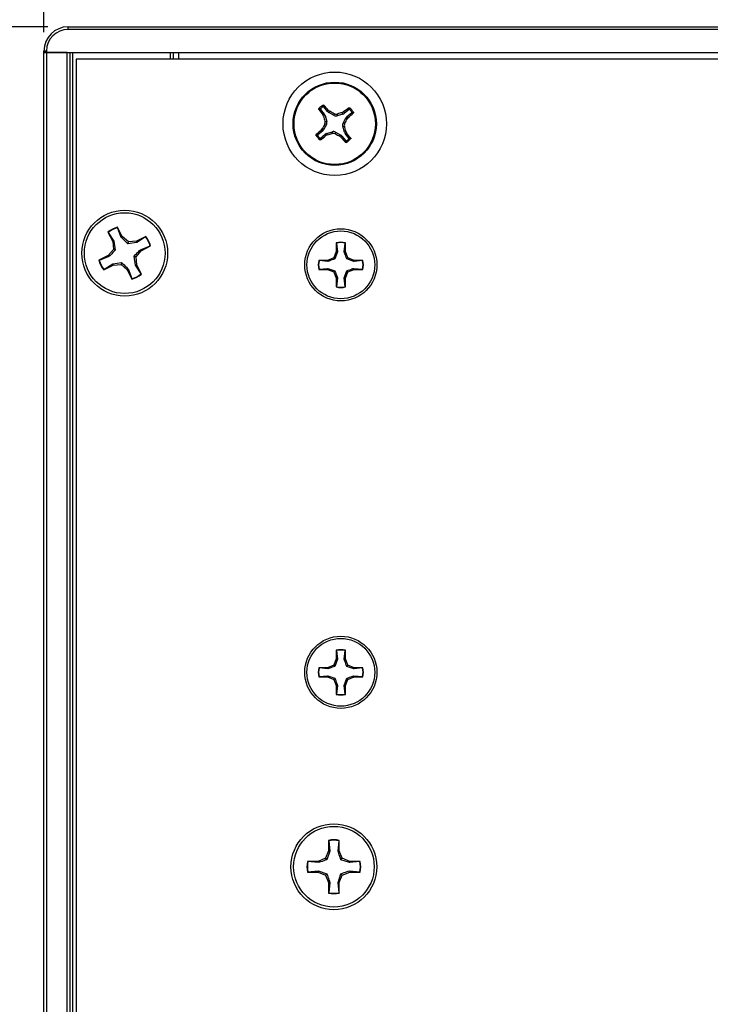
# Paper-space layout 'P3m-V' of a CAD drawing. Header units: inches. Extents: x 0.3 to 33.8, y 0.2 to 21.7.
# Tile 8 of 36: x 2.3 to 3.6, y 8.9 to 10.8. Entities that reach past the tile are written whole.
import ezdxf

# ---------------------------------------------------------------- set-up
doc = ezdxf.new("R2010")
doc.units = ezdxf.units.IN
doc.header["$MEASUREMENT"] = 0
doc.layers.add('BORDERS', color=7, linetype='Continuous')
doc.styles.add('SLDTEXTSTYLE0', font='TXT', dxfattribs={"width": 0.75})
doc.dimstyles.new('SLDDIMSTYLE8', dxfattribs={"dimtxt": 0.137795, "dimasz": 0.14, "dimexe": 0, "dimexo": 0.0625, "dimgap": 0.034449, "dimtad": 1, "dimdec": 3, "dimlfac": 2, "dimrnd": 1e-09, "dimzin": 4, "dimdsep": 46, "dimtxsty": 'SLDTEXTSTYLE0', "dimblk1": 'CLOSED', "dimblk2": 'CLOSED', "dimsah": 1, "dimcen": 0.09, "dimadec": 0, "dimazin": 1, "dimtfac": 1, "dimtdec": 3, "dimtofl": 0, "dimtmove": 0, "dimatfit": 3, "dimldrblk": 'CLOSED', "dimfxl": 0, "dimfrac": 2, "dimtolj": 1, "dimtzin": 12, "dimarcsym": 0})

# ---------------------------------------------------------------- blocks, each defined once
blk = doc.blocks.new('_Closed')
at = {"color": 0, "linetype": 'ByBlock', "lineweight": -2}
for p, q in [((-1, 0.166667), (0, 0)), ((-1, 0.166667), (-1, -0.166667)), ((0, 0), (-1, -0.166667)), ((0, 0), (-1, 0))]:
    blk.add_line(p, q, dxfattribs=at)
blk = doc.blocks.new('_D_44')
at = {"layer": 'BORDERS'}
for p, q in [((2.3549, 10.8126), (1.3482, 10.8126)), ((1.3875, 2.6876), (1.3875, 10.8126)), ((0.9626, 6.7238), (0.9626, 6.7658)), ((0.9626, 6.7658), (1.1814, 6.7658)), ((1.1814, 6.7658), (1.1814, 6.7238)), ((0.9626, 6.2656), (0.9626, 6.2236)), ((1.1814, 6.2236), (1.1814, 6.2656)), ((0.9626, 6.2236), (1.1814, 6.2236)), ((2.3549, 2.6876), (1.3482, 2.6876))]:
    blk.add_line(p, q, dxfattribs=at)
at = {"layer": 'BORDERS', "xscale": 0.14, "yscale": 0.14}
for p, rotation in [((1.3875, 10.8126, 0.9375), 90.0000000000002), ((1.3875, 2.6876, 0.9375), 270.0000000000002)]:
    blk.add_blockref('_Closed', p, dxfattribs=dict(at, rotation=rotation))
at = {"layer": 'BORDERS', "char_height": 0.1378, "attachment_point": 1, "rotation": 90, "style": 'SLDTEXTSTYLE0'}
for s, insert in [('16.250', (1.2099, 6.2147)), ('412.8', (1.0037, 6.2656))]:
    blk.add_mtext(s, dxfattribs=dict(at, insert=insert))
blk = doc.blocks.new('_D_45')
at = {"layer": 'BORDERS'}
for p, q in [((3.3689, 11.7982), (3.3269, 11.7982)), ((3.3269, 11.7982), (3.3269, 11.5795)), ((3.8271, 11.7982), (3.8691, 11.7982)), ((3.8691, 11.7982), (3.8691, 11.5795)), ((3.3269, 11.5795), (3.3689, 11.5795)), ((3.8691, 11.5795), (3.8271, 11.5795)), ((2.3474, 10.802), (2.3474, 11.4127)), ((4.9724, 10.802), (4.9724, 11.4127)), ((2.3474, 11.3733), (4.9724, 11.3733))]:
    blk.add_line(p, q, dxfattribs=at)
at = {"layer": 'BORDERS', "xscale": 0.14, "yscale": 0.14, "rotation": 180.0000000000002}
blk.add_blockref('_Closed', (2.3474, 11.3733, 0.9375), dxfattribs=at)
at = {"layer": 'BORDERS', "xscale": 0.14, "yscale": 0.14}
blk.add_blockref('_Closed', (4.9724, 11.3733, 0.9375), dxfattribs=at)
at = {"layer": 'BORDERS', "char_height": 0.1378, "attachment_point": 1, "style": 'SLDTEXTSTYLE0'}
for s, insert in [('133.4', (3.3689, 11.7571)), ('5.250', (3.3689, 11.5509))]:
    blk.add_mtext(s, dxfattribs=dict(at, insert=insert))

psp = doc.layouts.new('P3m-V')

# ---------------------------------------------------------------- linework, layer by layer
at = {"color": 7, "linetype": 'Continuous', "lineweight": 25}
for p, q in [((2.39432, 10.8076), (2.39432, 10.8126)), ((2.39432, 10.8126), (4.92557, 10.8126)), ((4.92557, 10.8076), (2.39432, 10.8076)), ((2.34744, 10.7626), (2.34744, 10.76573)), ((2.35244, 10.76573), (2.34744, 10.76573)), ((2.35244, 10.7626), (2.34744, 10.7626)), ((2.34744, 2.7376), (2.34744, 10.7626)), ((2.34744, 10.7626), (2.35244, 10.7626)), ((2.35244, 10.76573), (2.35244, 10.7626)), ((2.35244, 10.7626), (4.96744, 10.7626)), ((2.35244, 10.7626), (2.35244, 2.7376)), ((2.39244, 10.7626), (2.35244, 10.7626)), ((2.39244, 2.7376), (2.39244, 10.7626)), ((2.39744, 10.7626), (2.39744, 2.7376)), ((2.40244, 10.7626), (2.40244, 2.7376)), ((2.59244, 10.7501), (2.59244, 10.7626)), ((2.59744, 10.7626), (2.59744, 10.7501)), ((2.60744, 10.7626), (2.60744, 10.7501)), ((4.90994, 10.7501), (2.40994, 10.7501)), ((2.40994, 10.7501), (2.40994, 2.7501)), ((2.89591, 10.64873), (2.88859, 10.65775)), ((2.8824, 10.65272), (2.88971, 10.6437)), ((2.88704, 10.6423), (2.88971, 10.6437)), ((2.88838, 10.63957), (2.88704, 10.6423)), ((2.89113, 10.64102), (2.88838, 10.63957)), ((2.89113, 10.64102), (2.89449, 10.62971)), ((2.89591, 10.64873), (2.89783, 10.65106)), ((2.89783, 10.65106), (2.90022, 10.64918)), ((2.90022, 10.64918), (2.89824, 10.64679)), ((2.90862, 10.64117), (2.89824, 10.64679)), ((2.90862, 10.64117), (2.90898, 10.64462)), ((2.9149, 10.644), (2.91455, 10.64056)), ((2.92586, 10.64392), (2.91455, 10.64056)), ((2.92441, 10.64666), (2.92714, 10.64801)), ((2.92586, 10.64392), (2.92441, 10.64666)), ((2.92714, 10.64801), (2.92854, 10.64534)), ((2.93756, 10.65265), (2.92854, 10.64534)), ((2.93357, 10.63914), (2.94259, 10.64645)), ((2.93357, 10.63914), (2.9359, 10.63721)), ((2.9359, 10.63721), (2.93402, 10.63482)), ((2.89387, 10.62378), (2.88825, 10.6134)), ((2.89387, 10.62378), (2.89043, 10.62414)), ((2.89105, 10.63006), (2.89449, 10.62971)), ((2.92884, 10.62014), (2.9254, 10.6205)), ((2.92876, 10.60919), (2.9254, 10.6205)), ((2.92601, 10.62642), (2.93163, 10.6368)), ((2.92601, 10.62642), (2.92945, 10.62607)), ((2.93402, 10.63482), (2.93163, 10.6368)), ((2.88631, 10.61107), (2.8773, 10.60375)), ((2.88233, 10.59756), (2.89134, 10.60487)), ((2.88399, 10.613), (2.88587, 10.61538)), ((2.88631, 10.61107), (2.88399, 10.613)), ((2.88587, 10.61538), (2.88825, 10.6134)), ((2.89275, 10.6022), (2.89134, 10.60487)), ((2.89547, 10.60354), (2.89275, 10.6022)), ((2.89403, 10.60629), (2.90534, 10.60965)), ((2.89403, 10.60629), (2.89547, 10.60354)), ((2.90498, 10.60621), (2.90534, 10.60965)), ((2.91126, 10.60903), (2.9109, 10.60559)), ((2.91126, 10.60903), (2.92164, 10.60341)), ((2.91966, 10.60103), (2.92164, 10.60341)), ((2.92205, 10.59915), (2.91966, 10.60103)), ((2.92398, 10.60147), (2.92205, 10.59915)), ((2.92398, 10.60147), (2.93129, 10.59246)), ((2.92876, 10.60919), (2.9315, 10.61063)), ((2.93285, 10.60791), (2.93018, 10.6065)), ((2.93749, 10.59749), (2.93018, 10.6065)), ((2.9315, 10.61063), (2.93285, 10.60791)), ((2.47128, 10.41576), (2.48049, 10.3977)), ((2.47194, 10.41531), (2.47128, 10.41576)), ((2.47194, 10.41531), (2.48284, 10.39837)), ((2.48979, 10.42441), (2.48981, 10.42522)), ((2.4971, 10.40564), (2.48979, 10.42441)), ((2.49902, 10.40715), (2.48981, 10.42522)), ((2.48284, 10.39837), (2.48049, 10.3977)), ((2.48049, 10.3977), (2.48171, 10.38223)), ((2.48284, 10.39837), (2.48543, 10.38103)), ((2.4971, 10.40564), (2.49902, 10.40715)), ((2.51082, 10.39708), (2.49902, 10.40715)), ((2.50962, 10.39337), (2.51082, 10.39708)), ((2.52696, 10.39595), (2.50962, 10.39337)), ((2.52629, 10.3983), (2.51082, 10.39708)), ((2.54435, 10.40752), (2.52629, 10.3983)), ((2.52696, 10.39595), (2.52629, 10.3983)), ((2.5439, 10.40685), (2.52696, 10.39595)), ((2.5439, 10.40685), (2.54435, 10.40752)), ((2.91302, 10.39525), (2.91302, 10.37822)), ((2.91334, 10.39465), (2.91302, 10.39525)), ((2.91334, 10.39465), (2.91503, 10.37782)), ((2.92848, 10.37782), (2.93017, 10.39465)), ((2.93017, 10.39465), (2.93049, 10.39525)), ((2.93049, 10.37822), (2.93049, 10.39525)), ((2.48171, 10.38223), (2.47164, 10.37043)), ((2.48543, 10.38103), (2.48171, 10.38223)), ((2.52567, 10.36797), (2.53574, 10.37977)), ((2.53423, 10.38169), (2.553, 10.389)), ((2.53423, 10.38169), (2.53574, 10.37977)), ((2.53574, 10.37977), (2.5538, 10.38899)), ((2.553, 10.389), (2.5538, 10.38899)), ((2.91302, 10.37822), (2.90803, 10.36618)), ((2.91503, 10.37782), (2.91035, 10.36387)), ((2.91503, 10.37782), (2.91302, 10.37822)), ((2.92848, 10.37782), (2.93049, 10.37822)), ((2.93547, 10.36618), (2.93049, 10.37822)), ((2.47164, 10.37043), (2.45358, 10.36122)), ((2.45439, 10.3612), (2.45358, 10.36122)), ((2.47315, 10.36851), (2.45439, 10.3612)), ((2.46303, 10.34269), (2.48109, 10.3519)), ((2.46349, 10.34335), (2.48043, 10.35425)), ((2.47315, 10.36851), (2.47164, 10.37043)), ((2.48043, 10.35425), (2.49777, 10.35684)), ((2.48043, 10.35425), (2.48109, 10.3519)), ((2.48109, 10.3519), (2.49656, 10.35312)), ((2.49777, 10.35684), (2.49656, 10.35312)), ((2.49656, 10.35312), (2.50836, 10.34305)), ((2.52196, 10.36918), (2.52567, 10.36797)), ((2.52454, 10.35184), (2.52196, 10.36918)), ((2.52454, 10.35184), (2.52689, 10.3525)), ((2.53544, 10.3349), (2.52454, 10.35184)), ((2.52689, 10.3525), (2.52567, 10.36797)), ((2.5361, 10.33444), (2.52689, 10.3525)), ((2.89599, 10.3612), (2.87897, 10.3612)), ((2.87957, 10.36088), (2.87897, 10.3612)), ((2.89639, 10.35919), (2.87957, 10.36088)), ((2.90803, 10.36618), (2.89599, 10.3612)), ((2.89639, 10.35919), (2.89599, 10.3612)), ((2.91035, 10.36387), (2.90803, 10.36618)), ((2.93316, 10.36387), (2.93547, 10.36618)), ((2.94711, 10.35919), (2.93316, 10.36387)), ((2.94751, 10.3612), (2.93547, 10.36618)), ((2.94711, 10.35919), (2.94751, 10.3612)), ((2.96394, 10.36088), (2.94711, 10.35919)), ((2.96454, 10.3612), (2.94751, 10.3612)), ((2.96394, 10.36088), (2.96454, 10.3612)), ((2.46349, 10.34335), (2.46303, 10.34269)), ((2.51028, 10.34456), (2.50836, 10.34305)), ((2.50836, 10.34305), (2.51758, 10.32499)), ((2.51028, 10.34456), (2.51759, 10.3258)), ((2.53544, 10.3349), (2.5361, 10.33444)), ((2.87957, 10.34405), (2.87897, 10.34373)), ((2.87897, 10.34373), (2.89599, 10.34373)), ((2.87957, 10.34405), (2.89639, 10.34574)), ((2.89639, 10.34574), (2.89599, 10.34373)), ((2.89599, 10.34373), (2.90803, 10.33874)), ((2.89639, 10.34574), (2.91035, 10.34106)), ((2.91035, 10.34106), (2.90803, 10.33874)), ((2.90803, 10.33874), (2.91302, 10.32671)), ((2.92848, 10.32711), (2.93316, 10.34106)), ((2.93049, 10.32671), (2.93547, 10.33874)), ((2.93316, 10.34106), (2.93547, 10.33874)), ((2.93547, 10.33874), (2.94751, 10.34373)), ((2.94711, 10.34574), (2.94751, 10.34373)), ((2.94711, 10.34574), (2.96394, 10.34405)), ((2.94751, 10.34373), (2.96454, 10.34373)), ((2.96394, 10.34405), (2.96454, 10.34373)), ((2.51759, 10.3258), (2.51758, 10.32499)), ((2.91503, 10.32711), (2.91302, 10.32671)), ((2.91302, 10.32671), (2.91302, 10.30968)), ((2.91503, 10.32711), (2.91334, 10.31028)), ((2.93017, 10.31028), (2.92848, 10.32711)), ((2.92848, 10.32711), (2.93049, 10.32671)), ((2.93049, 10.30968), (2.93049, 10.32671)), ((2.91334, 10.31028), (2.91302, 10.30968)), ((2.93017, 10.31028), (2.93049, 10.30968)), ((2.91302, 9.59082), (2.90803, 9.57878)), ((2.91302, 9.60785), (2.91302, 9.59082)), ((2.91334, 9.60725), (2.91302, 9.60785)), ((2.91503, 9.59042), (2.91302, 9.59082)), ((2.91334, 9.60725), (2.91503, 9.59042)), ((2.92848, 9.59042), (2.93017, 9.60725)), ((2.92848, 9.59042), (2.93049, 9.59082)), ((2.93017, 9.60725), (2.93049, 9.60785)), ((2.93049, 9.59082), (2.93049, 9.60785)), ((2.93547, 9.57878), (2.93049, 9.59082)), ((2.89599, 9.5738), (2.87897, 9.5738)), ((2.87957, 9.57347), (2.87897, 9.5738)), ((2.89639, 9.57179), (2.87957, 9.57347)), ((2.90803, 9.57878), (2.89599, 9.5738)), ((2.89639, 9.57179), (2.89599, 9.5738)), ((2.91035, 9.57647), (2.90803, 9.57878)), ((2.91503, 9.59042), (2.91035, 9.57647)), ((2.93316, 9.57647), (2.93547, 9.57878)), ((2.94711, 9.57179), (2.93316, 9.57647)), ((2.94751, 9.5738), (2.93547, 9.57878)), ((2.94711, 9.57179), (2.94751, 9.5738)), ((2.96394, 9.57347), (2.94711, 9.57179)), ((2.96454, 9.5738), (2.94751, 9.5738)), ((2.96394, 9.57347), (2.96454, 9.5738)), ((2.87957, 9.55665), (2.87897, 9.55633)), ((2.87897, 9.55633), (2.89599, 9.55633)), ((2.87957, 9.55665), (2.89639, 9.55834)), ((2.89639, 9.55834), (2.89599, 9.55633)), ((2.89599, 9.55633), (2.90803, 9.55134)), ((2.89639, 9.55834), (2.91035, 9.55366)), ((2.91035, 9.55366), (2.90803, 9.55134)), ((2.92848, 9.5397), (2.93316, 9.55366)), ((2.93316, 9.55366), (2.93547, 9.55134)), ((2.93547, 9.55134), (2.94751, 9.55633)), ((2.94711, 9.55834), (2.94751, 9.55633)), ((2.94711, 9.55834), (2.96394, 9.55665)), ((2.94751, 9.55633), (2.96454, 9.55633)), ((2.96394, 9.55665), (2.96454, 9.55633)), ((2.90803, 9.55134), (2.91302, 9.5393)), ((2.91503, 9.5397), (2.91302, 9.5393)), ((2.91302, 9.5393), (2.91302, 9.52228)), ((2.91503, 9.5397), (2.91334, 9.52288)), ((2.93017, 9.52288), (2.92848, 9.5397)), ((2.92848, 9.5397), (2.93049, 9.5393)), ((2.93049, 9.5393), (2.93547, 9.55134)), ((2.93049, 9.52228), (2.93049, 9.5393)), ((2.91334, 9.52288), (2.91302, 9.52228)), ((2.93017, 9.52288), (2.93049, 9.52228)), ((2.89789, 9.2402), (2.89789, 9.21993)), ((2.89828, 9.23949), (2.89789, 9.2402)), ((2.89828, 9.23949), (2.90029, 9.21945)), ((2.9163, 9.21945), (2.91831, 9.23949)), ((2.91831, 9.23949), (2.91869, 9.2402)), ((2.91869, 9.21993), (2.91869, 9.2402)), ((2.89789, 9.21993), (2.89195, 9.20559)), ((2.90029, 9.21945), (2.89471, 9.20283)), ((2.90029, 9.21945), (2.89789, 9.21993)), ((2.9163, 9.21945), (2.91869, 9.21993)), ((2.92463, 9.20559), (2.91869, 9.21993)), ((2.87762, 9.19965), (2.85734, 9.19965)), ((2.85805, 9.19927), (2.85734, 9.19965)), ((2.87809, 9.19726), (2.85805, 9.19927)), ((2.89195, 9.20559), (2.87762, 9.19965)), ((2.87809, 9.19726), (2.87762, 9.19965)), ((2.89471, 9.20283), (2.89195, 9.20559)), ((2.92187, 9.20283), (2.92463, 9.20559)), ((2.93849, 9.19726), (2.92187, 9.20283)), ((2.93897, 9.19965), (2.92463, 9.20559)), ((2.93849, 9.19726), (2.93897, 9.19965)), ((2.95853, 9.19927), (2.93849, 9.19726)), ((2.95924, 9.19965), (2.93897, 9.19965)), ((2.95853, 9.19927), (2.95924, 9.19965)), ((2.85805, 9.17923), (2.85734, 9.17885)), ((2.85734, 9.17885), (2.87762, 9.17885)), ((2.85805, 9.17923), (2.87809, 9.18125)), ((2.87809, 9.18125), (2.87762, 9.17885)), ((2.87762, 9.17885), (2.89195, 9.17291)), ((2.87809, 9.18125), (2.89471, 9.17567)), ((2.89471, 9.17567), (2.89195, 9.17291)), ((2.89195, 9.17291), (2.89789, 9.15858)), ((2.9163, 9.15905), (2.92187, 9.17567)), ((2.91869, 9.15858), (2.92463, 9.17291)), ((2.92187, 9.17567), (2.92463, 9.17291)), ((2.92463, 9.17291), (2.93897, 9.17885)), ((2.93849, 9.18125), (2.93897, 9.17885)), ((2.93849, 9.18125), (2.95853, 9.17923)), ((2.93897, 9.17885), (2.95924, 9.17885)), ((2.95853, 9.17923), (2.95924, 9.17885)), ((2.90029, 9.15905), (2.89789, 9.15858)), ((2.89789, 9.15858), (2.89789, 9.1383)), ((2.90029, 9.15905), (2.89828, 9.13901)), ((2.9163, 9.15905), (2.91869, 9.15858)), ((2.91831, 9.13901), (2.9163, 9.15905)), ((2.91869, 9.1383), (2.91869, 9.15858)), ((2.89828, 9.13901), (2.89789, 9.1383)), ((2.91831, 9.13901), (2.91869, 9.1383))]:
    psp.add_line(p, q, dxfattribs=at)
for centre, radius in [((2.90994, 10.6251), 0.1), ((2.90994, 10.6251), 0.0805), ((2.90994, 10.6251), 0.07876), ((2.50369, 10.3751), 0.083), ((2.50369, 10.3751), 0.078), ((2.92175, 10.35246), 0.06975), ((2.92175, 10.35246), 0.0655), ((2.92175, 9.56506), 0.06975), ((2.92175, 9.56506), 0.0655), ((2.90829, 9.18925), 0.083), ((2.90829, 9.18925), 0.078)]:
    psp.add_circle(centre, radius, dxfattribs=at)
for centre, radius, start, end in [((2.39432, 10.76573), 0.04688, 90, 180), ((2.39432, 10.76573), 0.04188, 90, 180), ((2.90994, 10.6251), 0.04248, 121.78058, 136.33153), ((2.90994, 10.6251), 0.04007, 124.8945, 133.21762), ((2.29519, 10.13143), 0.79574, 40.76943, 41.72326), ((3.51967, 11.12497), 0.79574, 216.38885, 217.34269), ((3.78136, 10.8845), 0.92596, 195.33804, 195.94908), ((2.4766, 9.82581), 0.92596, 62.16303, 62.77407), ((3.16934, 9.75368), 0.92596, 105.33804, 105.94908), ((3.40981, 10.01538), 0.79574, 126.38885, 127.34269), ((2.41627, 11.23985), 0.79574, 310.76943, 311.72326), ((2.90994, 10.6251), 0.04007, 34.8945, 43.21762), ((2.90994, 10.6251), 0.04248, 31.78058, 46.33153), ((3.70924, 10.19176), 0.92596, 152.16303, 152.77407), ((2.03852, 10.3657), 0.92596, 15.33804, 15.94908), ((2.11065, 11.05845), 0.92596, 332.16303, 332.77407), ((2.90994, 10.6251), 0.04248, 211.78058, 226.33153), ((3.40362, 10.01035), 0.79574, 130.76943, 131.72326), ((2.90994, 10.6251), 0.04007, 214.8945, 223.21762), ((2.41007, 11.23483), 0.79574, 306.38885, 307.34269), ((2.65054, 11.49652), 0.92596, 285.33804, 285.94908), ((3.34329, 11.4244), 0.92596, 242.16303, 242.77407), ((3.52469, 11.11878), 0.79574, 220.76943, 221.72326), ((2.30022, 10.12523), 0.79574, 36.38885, 37.34269), ((2.90994, 10.6251), 0.04248, 301.78058, 316.33153), ((2.90994, 10.6251), 0.04007, 304.8945, 313.21762), ((2.50369, 10.3751), 0.052, 105.48493, 128.55885), ((2.50369, 10.3751), 0.05123, 105.74574, 128.29804), ((2.50369, 10.3751), 0.05123, 15.74574, 38.29804), ((2.50369, 10.3751), 0.052, 15.48493, 38.55885), ((2.92175, 10.35246), 0.04367, 78.46304, 101.53696), ((2.92175, 10.35246), 0.04302, 78.72385, 101.27615), ((2.50369, 10.3751), 0.052, 195.48493, 218.55885), ((2.50369, 10.3751), 0.05123, 195.74574, 218.29804), ((2.92175, 10.35246), 0.04367, 168.46304, 191.53696), ((2.92175, 10.35246), 0.04302, 168.72385, 191.27615), ((2.92175, 10.35246), 0.04302, 348.72385, 11.27615), ((2.92175, 10.35246), 0.04367, 348.46304, 11.53696), ((2.50369, 10.3751), 0.052, 285.48493, 308.55885), ((2.50369, 10.3751), 0.05123, 285.74574, 308.29804), ((2.92175, 10.35246), 0.04367, 258.46304, 281.53696), ((2.92175, 10.35246), 0.04302, 258.72385, 281.27615), ((2.92175, 9.56506), 0.04367, 78.46304, 101.53696), ((2.92175, 9.56506), 0.04302, 78.72385, 101.27615), ((2.92175, 9.56506), 0.04367, 168.46304, 191.53696), ((2.92175, 9.56506), 0.04302, 168.72385, 191.27615), ((2.92175, 9.56506), 0.04302, 348.72385, 11.27615), ((2.92175, 9.56506), 0.04367, 348.46304, 11.53696), ((2.92175, 9.56506), 0.04367, 258.46304, 281.53696), ((2.92175, 9.56506), 0.04302, 258.72385, 281.27615), ((2.90829, 9.18925), 0.052, 78.46304, 101.53696), ((2.90829, 9.18925), 0.05123, 78.72385, 101.27615), ((2.90829, 9.18925), 0.052, 168.46304, 191.53696), ((2.90829, 9.18925), 0.05123, 168.72385, 191.27615), ((2.90829, 9.18925), 0.05123, 348.72385, 11.27615), ((2.90829, 9.18925), 0.052, 348.46304, 11.53696), ((2.90829, 9.18925), 0.052, 258.46304, 281.53696), ((2.90829, 9.18925), 0.05123, 258.72385, 281.27615)]:
    psp.add_arc(centre, radius, start, end, dxfattribs=at)
for centre, major_axis, ratio, start_param, end_param in [((2.88359, 10.63876), (-0.00696, -0.00367), 0.994307, 2.9463327, 3.3368526), ((2.90201, 10.6537), (0.00503, 0.00606), 0.994307, 2.9463327, 3.3368526), ((2.91234, 10.64811), (0.00082, 0.00783), 0.993591, 2.7511616, 3.5320237), ((2.9236, 10.65146), (-0.00367, 0.00696), 0.994307, 2.9463327, 3.3368526), ((2.93854, 10.63304), (0.00606, -0.00503), 0.994307, 2.9463327, 3.3368526), ((2.88694, 10.6275), (-0.00783, 0.00082), 0.993591, 2.7511616, 3.5320237), ((2.93295, 10.62271), (0.00783, -0.00082), 0.993591, 2.7511616, 3.5320237), ((2.88134, 10.61717), (-0.00606, 0.00503), 0.994307, 2.9463327, 3.3368526), ((2.89628, 10.59875), (0.00367, -0.00696), 0.994307, 2.9463327, 3.3368526), ((2.90755, 10.6021), (-0.00082, -0.00783), 0.993591, 2.7511616, 3.5320237), ((2.91788, 10.5965), (-0.00503, -0.00606), 0.994307, 2.9463327, 3.3368526), ((2.9363, 10.61144), (0.00696, 0.00367), 0.994307, 2.9463327, 3.3368526)]:
    psp.add_ellipse(centre, major_axis=major_axis, ratio=ratio, start_param=start_param, end_param=end_param, dxfattribs=at)
for points, knots in [([(2.88702, 10.65797), (2.88711, 10.65852), (2.88728, 10.65961), (2.88747, 10.66068), (2.88757, 10.66121)], [0, 0, 0, 0, 0.5041524, 1, 1, 1, 1]), ([(2.88859, 10.65775), (2.8885, 10.65784), (2.88831, 10.65803), (2.88794, 10.65817), (2.88754, 10.65819), (2.88723, 10.6581), (2.88707, 10.658), (2.88702, 10.65797)], [0, 0, 0, 0, 0.2255496, 0.4511532, 0.6755812, 0.89964, 1, 1, 1, 1]), ([(2.88757, 10.66121), (2.88769, 10.66127), (2.88792, 10.66139), (2.88832, 10.66142), (2.8887, 10.66133), (2.88896, 10.66117), (2.88907, 10.66105), (2.8891, 10.66102)], [0, 0, 0, 0, 0.2243701, 0.4484144, 0.6809027, 0.9255748, 1, 1, 1, 1]), ([(2.8891, 10.66102), (2.88901, 10.66047), (2.88883, 10.65939), (2.88867, 10.65829), (2.88859, 10.65775)], [0, 0, 0, 0, 0.5053527, 1, 1, 1, 1]), ([(2.93773, 10.65595), (2.93785, 10.65602), (2.93809, 10.65616), (2.93851, 10.65619), (2.93893, 10.6561), (2.93916, 10.65592), (2.93927, 10.65583)], [0, 0, 0, 0, 0.2526917, 0.5055172, 0.7534417, 1, 1, 1, 1]), ([(2.87909, 10.65289), (2.87902, 10.65301), (2.87889, 10.65325), (2.87885, 10.65367), (2.87895, 10.65409), (2.87913, 10.65432), (2.87922, 10.65443)], [0, 0, 0, 0, 0.25269173, 0.50551722, 0.75344174, 1, 1, 1, 1]), ([(2.8824, 10.65272), (2.88185, 10.65275), (2.88074, 10.65282), (2.87964, 10.65287), (2.87909, 10.65289)], [0, 0, 0, 0, 0.4946499, 1, 1, 1, 1]), ([(2.87922, 10.65443), (2.87975, 10.65442), (2.88084, 10.65439), (2.88195, 10.65433), (2.8825, 10.6543)], [0, 0, 0, 0, 0.4958449, 1, 1, 1, 1]), ([(2.8825, 10.6543), (2.88242, 10.6542), (2.88224, 10.65401), (2.88212, 10.65362), (2.88214, 10.65322), (2.88225, 10.65292), (2.88236, 10.65277), (2.8824, 10.65272)], [0, 0, 0, 0, 0.22554966, 0.4511533, 0.67558153, 0.89964028, 1, 1, 1, 1]), ([(2.90898, 10.64462), (2.90979, 10.64428), (2.9114, 10.64362), (2.9135, 10.64365), (2.91462, 10.64393), (2.9149, 10.644)], [0, 0, 0, 0, 0.4271588, 0.8543492, 1, 1, 1, 1]), ([(2.93756, 10.65265), (2.93759, 10.6532), (2.93766, 10.65431), (2.93771, 10.6554), (2.93773, 10.65595)], [0, 0, 0, 0, 0.49464991, 1, 1, 1, 1]), ([(2.93914, 10.65254), (2.93904, 10.65263), (2.93885, 10.6528), (2.93846, 10.65292), (2.93806, 10.65291), (2.93776, 10.6528), (2.9376, 10.65268), (2.93756, 10.65265)], [0, 0, 0, 0, 0.22554966, 0.4511533, 0.67558153, 0.89964028, 1, 1, 1, 1]), ([(2.93927, 10.65583), (2.93926, 10.65529), (2.93923, 10.65421), (2.93917, 10.6531), (2.93914, 10.65254)], [0, 0, 0, 0, 0.4958449, 1, 1, 1, 1]), ([(2.94259, 10.64645), (2.94268, 10.64654), (2.94287, 10.64673), (2.94301, 10.64711), (2.94303, 10.6475), (2.94294, 10.64782), (2.94284, 10.64798), (2.94281, 10.64803)], [0, 0, 0, 0, 0.2255496, 0.4511532, 0.6755812, 0.89964, 1, 1, 1, 1]), ([(2.94586, 10.64594), (2.94531, 10.64603), (2.94423, 10.64621), (2.94313, 10.64637), (2.94259, 10.64645)], [0, 0, 0, 0, 0.50535269, 1, 1, 1, 1]), ([(2.94281, 10.64803), (2.94336, 10.64794), (2.94445, 10.64776), (2.94552, 10.64757), (2.94605, 10.64747)], [0, 0, 0, 0, 0.5041524, 1, 1, 1, 1]), ([(2.94605, 10.64747), (2.94611, 10.64736), (2.94623, 10.64712), (2.94625, 10.64673), (2.94617, 10.64635), (2.94601, 10.64609), (2.94589, 10.64597), (2.94586, 10.64594)], [0, 0, 0, 0, 0.2243701, 0.4484144, 0.6809027, 0.9255748, 1, 1, 1, 1]), ([(2.89043, 10.62414), (2.89076, 10.62495), (2.89142, 10.62656), (2.8914, 10.62866), (2.89112, 10.62978), (2.89105, 10.63006)], [0, 0, 0, 0, 0.4271588, 0.8543492, 1, 1, 1, 1]), ([(2.92945, 10.62607), (2.92912, 10.62526), (2.92846, 10.62365), (2.92849, 10.62155), (2.92877, 10.62043), (2.92884, 10.62014)], [0, 0, 0, 0, 0.4271588, 0.8543492, 1, 1, 1, 1]), ([(2.87383, 10.60273), (2.87377, 10.60285), (2.87366, 10.60308), (2.87363, 10.60348), (2.87372, 10.60386), (2.87388, 10.60412), (2.874, 10.60423), (2.87403, 10.60426)], [0, 0, 0, 0, 0.2243701, 0.4484144, 0.6809027, 0.9255748, 1, 1, 1, 1]), ([(2.87708, 10.60218), (2.87652, 10.60227), (2.87543, 10.60244), (2.87436, 10.60263), (2.87383, 10.60273)], [0, 0, 0, 0, 0.5041524, 1, 1, 1, 1]), ([(2.87403, 10.60426), (2.87457, 10.60417), (2.87565, 10.60399), (2.87675, 10.60383), (2.8773, 10.60375)], [0, 0, 0, 0, 0.5053527, 1, 1, 1, 1]), ([(2.8773, 10.60375), (2.8772, 10.60366), (2.87702, 10.60348), (2.87687, 10.6031), (2.87685, 10.6027), (2.87694, 10.60239), (2.87704, 10.60223), (2.87708, 10.60218)], [0, 0, 0, 0, 0.2255496, 0.4511532, 0.6755812, 0.89964, 1, 1, 1, 1]), ([(2.9109, 10.60559), (2.9101, 10.60592), (2.90849, 10.60658), (2.90639, 10.60656), (2.90527, 10.60628), (2.90498, 10.60621)], [0, 0, 0, 0, 0.4271588, 0.8543492, 1, 1, 1, 1]), ([(2.88061, 10.59438), (2.88063, 10.59491), (2.88066, 10.596), (2.88071, 10.59711), (2.88074, 10.59766)], [0, 0, 0, 0, 0.4958476, 1, 1, 1, 1]), ([(2.88215, 10.59425), (2.88203, 10.59418), (2.8818, 10.59405), (2.88138, 10.59401), (2.88095, 10.59411), (2.88073, 10.59429), (2.88061, 10.59438)], [0, 0, 0, 0, 0.2526917, 0.5055172, 0.7534417, 1, 1, 1, 1]), ([(2.88074, 10.59766), (2.88084, 10.59758), (2.88104, 10.5974), (2.88143, 10.59728), (2.88182, 10.5973), (2.88213, 10.59741), (2.88228, 10.59752), (2.88233, 10.59756)], [0, 0, 0, 0, 0.2255497, 0.4511533, 0.6755815, 0.8996403, 1, 1, 1, 1]), ([(2.88233, 10.59756), (2.88229, 10.59701), (2.88222, 10.5959), (2.88217, 10.5948), (2.88215, 10.59425)], [0, 0, 0, 0, 0.4946473, 1, 1, 1, 1]), ([(2.93078, 10.58919), (2.93087, 10.58973), (2.93105, 10.59081), (2.93121, 10.59191), (2.93129, 10.59246)], [0, 0, 0, 0, 0.5053527, 1, 1, 1, 1]), ([(2.93231, 10.58899), (2.9322, 10.58893), (2.93196, 10.58882), (2.93157, 10.58879), (2.93119, 10.58888), (2.93093, 10.58904), (2.93081, 10.58916), (2.93078, 10.58919)], [0, 0, 0, 0, 0.2243701, 0.4484144, 0.6809027, 0.9255748, 1, 1, 1, 1]), ([(2.93129, 10.59246), (2.93138, 10.59236), (2.93157, 10.59218), (2.93195, 10.59203), (2.93234, 10.59201), (2.93266, 10.5921), (2.93282, 10.59221), (2.93287, 10.59224)], [0, 0, 0, 0, 0.22554961, 0.45115321, 0.67558118, 0.89964004, 1, 1, 1, 1]), ([(2.93287, 10.59224), (2.93278, 10.59169), (2.9326, 10.59059), (2.93241, 10.58952), (2.93231, 10.58899)], [0, 0, 0, 0, 0.5041524, 1, 1, 1, 1]), ([(2.93738, 10.5959), (2.93747, 10.596), (2.93764, 10.5962), (2.93776, 10.59659), (2.93775, 10.59698), (2.93764, 10.59729), (2.93752, 10.59744), (2.93749, 10.59749)], [0, 0, 0, 0, 0.22554966, 0.4511533, 0.67558153, 0.89964028, 1, 1, 1, 1]), ([(2.94067, 10.59577), (2.94013, 10.59579), (2.93905, 10.59582), (2.93794, 10.59587), (2.93738, 10.5959)], [0, 0, 0, 0, 0.4958476, 1, 1, 1, 1]), ([(2.93749, 10.59749), (2.93804, 10.59745), (2.93915, 10.59738), (2.94024, 10.59733), (2.94079, 10.59731)], [0, 0, 0, 0, 0.4946473, 1, 1, 1, 1]), ([(2.94079, 10.59731), (2.94086, 10.59719), (2.941, 10.59696), (2.94103, 10.59654), (2.94094, 10.59611), (2.94076, 10.59589), (2.94067, 10.59577)], [0, 0, 0, 0, 0.25269173, 0.50551722, 0.75344174, 1, 1, 1, 1]), ([(2.50962, 10.39337), (2.50646, 10.39641), (2.50197, 10.40071), (2.49821, 10.40452), (2.4971, 10.40564)], [0, 0, 0, 0, 0.70554926, 1, 1, 1, 1]), ([(2.48543, 10.38103), (2.48239, 10.37787), (2.47808, 10.37338), (2.47427, 10.36962), (2.47315, 10.36851)], [0, 0, 0, 0, 0.7055493, 1, 1, 1, 1]), ([(2.52196, 10.36918), (2.525, 10.37234), (2.5293, 10.37682), (2.53311, 10.38058), (2.53423, 10.38169)], [0, 0, 0, 0, 0.7055493, 1, 1, 1, 1]), ([(2.93316, 10.36387), (2.93195, 10.36735), (2.93024, 10.37228), (2.92888, 10.37656), (2.92848, 10.37782)], [0, 0, 0, 0, 0.7055493, 1, 1, 1, 1]), ([(2.49777, 10.35684), (2.50093, 10.3538), (2.50541, 10.34949), (2.50917, 10.34568), (2.51028, 10.34456)], [0, 0, 0, 0, 0.7055493, 1, 1, 1, 1]), ([(2.91035, 10.36387), (2.90687, 10.36266), (2.90194, 10.36095), (2.89766, 10.35959), (2.89639, 10.35919)], [0, 0, 0, 0, 0.70554926, 1, 1, 1, 1]), ([(2.91035, 10.34106), (2.91156, 10.33758), (2.91327, 10.33265), (2.91463, 10.32837), (2.91503, 10.32711)], [0, 0, 0, 0, 0.7055493, 1, 1, 1, 1]), ([(2.93316, 10.34106), (2.93664, 10.34227), (2.94157, 10.34398), (2.94585, 10.34534), (2.94711, 10.34574)], [0, 0, 0, 0, 0.7055493, 1, 1, 1, 1]), ([(2.91035, 9.57647), (2.90687, 9.57526), (2.90194, 9.57355), (2.89766, 9.57219), (2.89639, 9.57179)], [0, 0, 0, 0, 0.70554926, 1, 1, 1, 1]), ([(2.93316, 9.57647), (2.93195, 9.57995), (2.93024, 9.58488), (2.92888, 9.58916), (2.92848, 9.59042)], [0, 0, 0, 0, 0.7055493, 1, 1, 1, 1]), ([(2.91035, 9.55366), (2.91156, 9.55018), (2.91327, 9.54525), (2.91463, 9.54097), (2.91503, 9.5397)], [0, 0, 0, 0, 0.7055493, 1, 1, 1, 1]), ([(2.93316, 9.55366), (2.93664, 9.55487), (2.94157, 9.55658), (2.94585, 9.55794), (2.94711, 9.55834)], [0, 0, 0, 0, 0.7055493, 1, 1, 1, 1]), ([(2.92187, 9.20283), (2.92043, 9.20697), (2.9184, 9.21285), (2.91678, 9.21795), (2.9163, 9.21945)], [0, 0, 0, 0, 0.7055493, 1, 1, 1, 1]), ([(2.89471, 9.20283), (2.89057, 9.20139), (2.8847, 9.19935), (2.8796, 9.19773), (2.87809, 9.19726)], [0, 0, 0, 0, 0.7055493, 1, 1, 1, 1]), ([(2.89471, 9.17567), (2.89615, 9.17153), (2.89819, 9.16566), (2.89981, 9.16055), (2.90029, 9.15905)], [0, 0, 0, 0, 0.7055493, 1, 1, 1, 1]), ([(2.92187, 9.17567), (2.92602, 9.17711), (2.93189, 9.17915), (2.93699, 9.18077), (2.93849, 9.18125)], [0, 0, 0, 0, 0.7055493, 1, 1, 1, 1])]:
    psp.add_open_spline(points, degree=3, knots=knots, dxfattribs=at)

# ---------------------------------------------------------------- dimensions: what is measured, and where the dimension line sits
at = {"layer": 'BORDERS'}
dim = psp.add_linear_dim(base=(4.97244, 11.37331), p1=(2.34744, 10.7626), p2=(4.97244, 10.7626), dimstyle='SLDDIMSTYLE8', dxfattribs=at)
dim.commit()
dim.dimension.update_dxf_attribs({"geometry": '_D_45', "text_midpoint": (3.59798, 11.37331), "dimtype": 160})
dim = psp.add_linear_dim(base=(1.38753, 10.8126), p1=(2.39432, 2.6876), p2=(2.39432, 10.8126), angle=90, dimstyle='SLDDIMSTYLE8', dxfattribs=at)
dim.commit()
dim.dimension.update_dxf_attribs({"geometry": '_D_44', "text_midpoint": (1.38753, 6.4947), "dimtype": 160})

doc.saveas('drawing.dxf')
